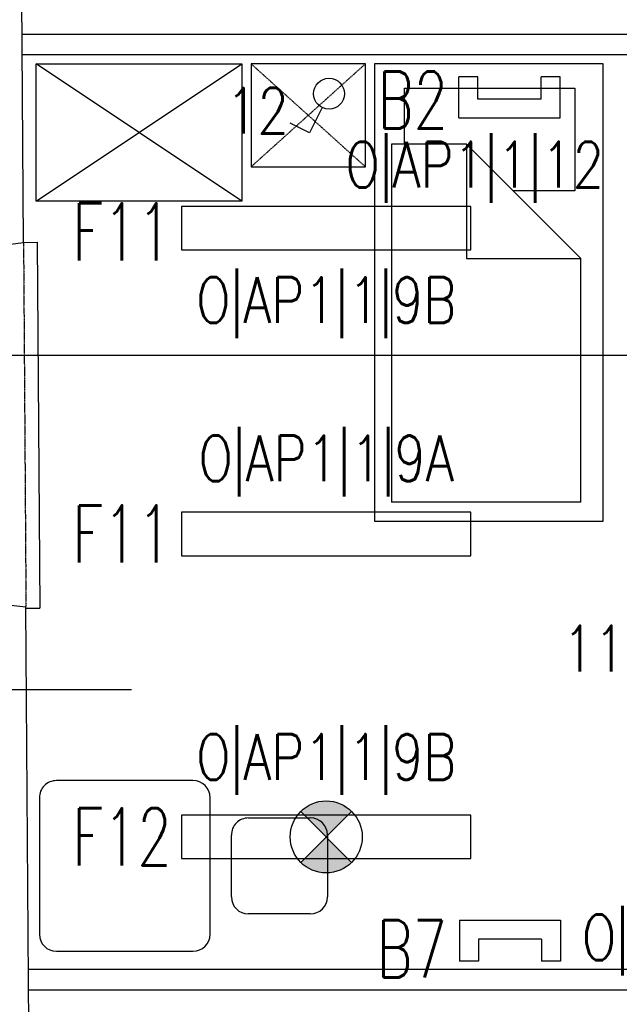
# Model space of a CAD drawing. Header units: inches. Extents: x -281236 to -70395, y 38777 to 102341.
# Tile 73 of 244: x -142731 to -142469, y 49426 to 49857. Entities that reach past the tile are written whole.
import ezdxf
from ezdxf.enums import TextEntityAlignment as Align

# ---------------------------------------------------------------- set-up
doc = ezdxf.new("R2010")
doc.units = ezdxf.units.IN
doc.header["$MEASUREMENT"] = 0
doc.linetypes.add('DASHDOT', pattern=[1, 0.5, -0.25, 0, -0.25])
doc.linetypes.add('DASHED2', pattern=[0.375, 0.25, -0.125])
doc.layers.get('0').update_dxf_attribs({"color": 101})
for name, color, linetype in [('E-90', 6, 'Continuous'), ('E35', 6, 'Continuous'), ('Sc-cegla pelna', 32, 'Continuous'), ('Sc-gk', 120, 'Continuous'), ('Sc-gk-hatch', 8, 'Continuous'), ('Sc-nadproza kon', 5, 'DASHED2'), ('W-idok', 9, 'Continuous'), ('Wyp-meble', 155, 'Continuous')]:
    doc.layers.add(name, color=color, linetype=linetype)
doc.styles.add('ROMANS', font='romans', dxfattribs={"width": 0.85})
doc.linetypes.add('BATTING', pattern='A,0.0001,-0.1,[134,ltypeshp.shx,S=0.1,R=0,X=-0.1,Y=0],-0.2,[134,ltypeshp.shx,S=0.1,R=180,X=0.1,Y=0],-0.1', length=0.4001)

# ---------------------------------------------------------------- blocks, each defined once
blk = doc.blocks.new('loz033')
blk.add_lwpolyline([(0, 200), (100, 200), (100, 0), (0, 0)], close=True)
for points in [[(86.95023490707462, 164.8447571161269), (86.95023490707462, 189.432731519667), (12.36357108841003, 189.432731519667), (12.36357108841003, 144.4367480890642), (39.3564732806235, 144.4367480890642)], [(9.764482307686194, 114.8447571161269), (59.76448230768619, 164.8447571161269)], [(59.76448230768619, 164.8447571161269), (59.76448230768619, 114.8447571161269), (9.764482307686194, 114.8447571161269)], [(59.76448230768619, 164.8447571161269), (92.63855321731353, 164.8447571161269), (92.63855321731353, 8.301362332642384)], [(9.764482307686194, 8.301362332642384), (9.764482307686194, 114.8447571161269)], [(9.764482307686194, 8.301362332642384), (92.63855321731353, 8.301362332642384)]]:
    blk.add_lwpolyline(points)
blk = doc.blocks.new('_szafka_nocna')
blk.add_lwpolyline([(-25, 0), (25, 0), (25, -45), (-25, -45)], close=True)
at = {"linetype": 'DASHED2'}
for points in [[(25, 0), (-25, -45)], [(-25, 0), (25, -45)]]:
    blk.add_lwpolyline(points, dxfattribs=at)
blk = doc.blocks.new('_0630_szafa_1os')
blk.add_lwpolyline([(-90.00000000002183, 0), (-90.00000000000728, -60), (-7.275957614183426e-12, -60), (0, 0)], close=True)
for points in [[(-90.00000000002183, 0), (-7.275957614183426e-12, -60)], [(0, 0), (-90.00000000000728, -60)]]:
    blk.add_lwpolyline(points)
blk = doc.blocks.new('_0630_stolik_wyposazenie')
for p, q in [((-7.466666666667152, 37.33333333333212), (-67.19999999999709, 37.33333333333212)), ((-74.66666666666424, 29.86666666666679), (-74.66666666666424, -29.86666666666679)), ((0, -29.86666666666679), (0, 29.86666666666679)), ((-118.5333333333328, 21), (-91.46666666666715, 21)), ((-126, -13.53333333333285), (-126, 13.53333333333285)), ((-84, 13.53333333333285), (-84, -13.53333333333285)), ((-91.46666666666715, -21), (-118.5333333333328, -21)), ((-67.19999999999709, -37.33333333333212), (-7.466666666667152, -37.33333333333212))]:
    blk.add_line(p, q)
for centre, start, end in [((-67.19999999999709, 29.86666666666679), 90, 180), ((-7.466666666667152, 29.86666666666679), 0, 90), ((-118.5333333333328, 13.53333333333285), 90, 180), ((-91.46666666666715, 13.53333333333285), 0, 90), ((-118.5333333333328, -13.53333333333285), 180, 270), ((-91.46666666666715, -13.53333333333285), 270, 0), ((-67.19999999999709, -29.86666666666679), 180, 270), ((-7.466666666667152, -29.86666666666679), 270, 0)]:
    blk.add_arc(centre, 7.466666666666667, start, end)

msp = doc.modelspace()

# ---------------------------------------------------------------- hatches: boundary and pattern name
at = {"layer": 'E35'}
h = msp.add_hatch(color=256, dxfattribs=at)
edge = h.paths.add_edge_path()
edge.add_line((-142596.7663054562, 49499.69908342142), (-142607.9032372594, 49510.83601522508))
edge.add_ellipse((-142596.766305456, 49499.69908342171), major_axis=(11.1369318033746, -11.13693180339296), ratio=1, start_angle=90.00000000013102, end_angle=180.0000000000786, ccw=False)
edge.add_line((-142585.6293736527, 49510.83601522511), (-142596.7663054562, 49499.69908342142))
edge = h.paths.add_edge_path()
edge.add_line((-142607.9032372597, 49488.56215161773), (-142596.7663054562, 49499.69908342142))
edge.add_line((-142596.7663054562, 49499.69908342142), (-142585.629373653, 49488.56215161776))
edge.add_ellipse((-142596.7663054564, 49499.69908342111), major_axis=(11.13693180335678, -11.13693180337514), ratio=1, start_angle=-89.99999999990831, end_angle=1.1789325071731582e-10, ccw=False)

# ---------------------------------------------------------------- linework, layer by layer
for p, q in [((-142538.6939998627, 49814.14478211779), (-142538.6939998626, 49832.04469556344)), ((-142530.4193579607, 49832.04469556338), (-142538.6939998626, 49832.04469556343)), ((-142530.4193579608, 49822.41942401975), (-142530.4193579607, 49832.04469556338)), ((-142502.7210421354, 49822.41942401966), (-142502.7210421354, 49832.04469556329)), ((-142494.4464002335, 49832.04469556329), (-142502.7210421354, 49832.04469556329)), ((-142494.4464002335, 49814.14478211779), (-142494.4464002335, 49832.04469556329)), ((-142598.5277531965, 49818.68427263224), (-142604.0536260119, 49807.64856658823)), ((-142502.7210421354, 49822.41942401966), (-142530.4193579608, 49822.41942401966)), ((-142538.6939998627, 49814.14478211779), (-142494.4464002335, 49814.14478211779)), ((-142604.0536260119, 49807.64856658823), (-142612.5892930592, 49811.92260309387)), ((-142859.9651300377, 49710.42073947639), (-142435.4791701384, 49710.42073947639)), ((-142859.9651300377, 49564.14334558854), (-142681.938544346, 49564.14334558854)), ((-142585.6293736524, 49510.83601522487), (-142607.90323726, 49488.56215161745)), ((-142585.6293736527, 49488.56215161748), (-142607.9032372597, 49510.83601522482)), ((-142538.4783336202, 49463.28237463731), (-142494.2307339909, 49463.28237463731)), ((-142538.4783336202, 49463.28237463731), (-142538.47833362, 49445.38246119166)), ((-142494.2307339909, 49463.28237463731), (-142494.2307339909, 49445.38246119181)), ((-142502.5053758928, 49455.00773273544), (-142530.2036917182, 49455.00773273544)), ((-142530.2036917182, 49455.00773273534), (-142530.2036917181, 49445.38246119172)), ((-142502.5053758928, 49455.00773273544), (-142502.5053758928, 49445.38246119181)), ((-142530.2036917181, 49445.38246119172), (-142538.47833362, 49445.38246119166)), ((-142494.2307339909, 49445.38246119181), (-142502.5053758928, 49445.38246119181))]:
    msp.add_line(p, q, dxfattribs=at)
for points in [[(-142660.0663054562, 49756.40610860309), (-142533.4663054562, 49756.40610860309), (-142533.4663054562, 49775.40610860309), (-142660.0663054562, 49775.40610860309)], [(-142660.0663054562, 49622.69908342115), (-142533.4663054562, 49622.69908342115), (-142533.4663054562, 49641.69908342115), (-142660.0663054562, 49641.69908342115)], [(-142660.0663054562, 49490.19908342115), (-142533.4663054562, 49490.19908342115), (-142533.4663054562, 49509.19908342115), (-142660.0663054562, 49509.19908342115)]]:
    msp.add_lwpolyline(points, close=True, dxfattribs=at)
for centre, radius in [((-142595.5055530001, 49824.71990068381), 6.750000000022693), ((-142596.7663054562, 49499.69908342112), 15.74999999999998)]:
    msp.add_circle(centre, radius, dxfattribs=at)
at = {"layer": 'Sc-cegla pelna'}
for p, q in [((-142729.1721329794, 49759.69908342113), (-142730.8101699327, 50009.89343969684)), ((-142752.0163446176, 49756.78876872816), (-142729.1721329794, 49759.69908342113)), ((-142726.7136848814, 49391.69908342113), (-142728.1069352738, 49600.25184677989))]:
    msp.add_line(p, q, dxfattribs=at)
msp.add_lwpolyline([(-142785.1362284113, 49604.51540067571), (-142750.7846951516, 49604.79375881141), (-142750.7684892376, 49602.79382447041), (-142728.1069352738, 49600.25184677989)], dxfattribs=at)
at = {"layer": 'Sc-gk'}
for p, q in [((-142232.7088490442, 49841.69908342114), (-142729.7089917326, 49841.69908342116)), ((-142230.0366228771, 49441.69908342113), (-142727.0477131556, 49441.69908342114))]:
    msp.add_line(p, q, dxfattribs=at)
at = {"layer": 'Sc-gk-hatch', "linetype": 'BATTING', "ltscale": 0.3}
for p, q in [((-142232.8157484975, 49850.69908342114), (-142729.826838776, 49850.69908342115)), ((-142230.0366228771, 49432.69908342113), (-142727.0477131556, 49432.69908342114))]:
    msp.add_line(p, q, dxfattribs=at)
at = {"layer": 'Sc-nadproza kon', "linetype": 'DASHDOT', "ltscale": 0.5}
msp.add_line((-142729.1721329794, 49759.69908342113), (-142728.1069352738, 49600.25184677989), dxfattribs=at)
at = {"layer": 'W-idok'}
msp.add_line((-142723.1720591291, 49759.73960719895), (-142722.1031474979, 49599.73644072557), dxfattribs=at)
for points in [[(-142729.1721329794, 49759.69908342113), (-142723.1720532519, 49759.73916734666)], [(-142728.103242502, 49599.69908342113), (-142722.1031474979, 49599.73644072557)]]:
    msp.add_lwpolyline(points, dxfattribs=at)

# ---------------------------------------------------------------- block references
at = {"layer": 'Wyp-meble', "xscale": -1, "rotation": 180}
for name, p in [('_0630_szafa_1os', (-142633.6274835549, 49777.7902995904)), ('_szafka_nocna', (-142604.6187990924, 49792.7902995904))]:
    msp.add_blockref(name, p, dxfattribs=at)
at = {"layer": 'Wyp-meble', "xscale": -1}
msp.add_blockref('loz033', (-142475.6274835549, 49637.7902995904), dxfattribs=at)
at = {"layer": 'Wyp-meble', "rotation": 180}
msp.add_blockref('_0630_stolik_wyposazenie', (-142722.2541411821, 49486.98960262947), dxfattribs=at)

# ---------------------------------------------------------------- texts
at = {"layer": 'E-90', "style": 'ROMANS', "width": 0.8}
for s, rotation, p in [('12', 3.335053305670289e-09, (-142626.8369030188, 49817.29452895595)), ('O|AP1|1|12', 3.335053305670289e-09, (-142531.8151124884, 49792.28146649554)), ('O|AP1|1|9B', 359.9999999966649, (-142596.7663054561, 49733.03555627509)), ('O|AP1|1|9A', 359.9999999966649, (-142596.7663054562, 49663.79537390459)), ('11', 3.335053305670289e-09, (-142479.5703273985, 49582.0235818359)), ('O|AP1|1|9B', 359.9999999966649, (-142596.7663054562, 49533.26970335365)), ('O|AP1|1|7', 3.335053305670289e-09, (-142435.2307339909, 49454.33241791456))]:
    msp.add_text(s, height=20, rotation=rotation, dxfattribs=at).set_placement(p, align=Align.MIDDLE)
at = {"layer": 'E35', "style": 'ROMANS', "width": 0.7}
for s, p in [('B2', (-142558.8956112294, 49822.01856565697)), ('F11', (-142686.1322219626, 49764.31196786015)), ('F11', (-142686.1322219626, 49632.19908342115)), ('F12', (-142686.1322219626, 49499.69908342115)), ('B7', (-142559.3717930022, 49450.73261328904))]:
    msp.add_text(s, height=25, dxfattribs=at).set_placement(p, align=Align.MIDDLE)

doc.saveas('drawing.dxf')
